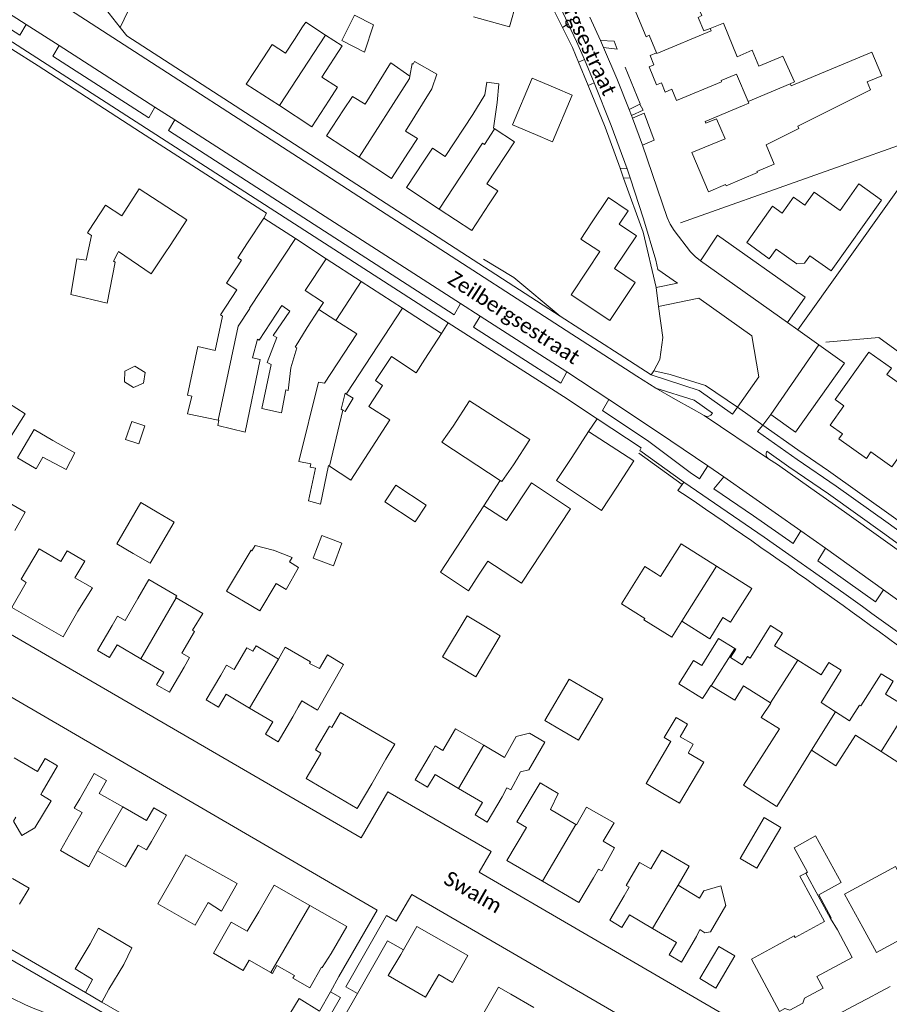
# Model space of a CAD drawing. Extents: x 177628 to 188968, y 384226 to 390673.
# Tile 207 of 256: x 184075 to 184221, y 385762 to 385927. Entities that reach past the tile are written whole.
import ezdxf

# ---------------------------------------------------------------- set-up
doc = ezdxf.new("R2010")
doc.units = 0
for name, color, linetype, lineweight in [('B01_D', 14, 'Continuous', 9), ('B01_F', 14, 'Continuous', 9), ('B01_T', 14, 'Continuous', 9), ('B02_F', 14, 'Continuous', 9), ('B02_T', 14, 'Continuous', 9), ('B07_D', 14, 'Continuous', 9), ('B07_F', 14, 'Continuous', 9), ('B11_F', 14, 'Continuous', 9), ('B11_S', 14, 'Continuous', 9), ('B14_F', 14, 'Continuous', 9), ('T01_T', 253, 'Continuous', 9), ('T03_F', 253, 'Continuous', 9), ('T03_T', 253, 'Continuous', 9), ('T04_F', 253, 'HAAG', 9), ('T04_T', 253, 'HAAG', 9), ('T05_F', 253, 'Continuous', 9), ('T05_T', 253, 'Continuous', 9), ('T22_F', 253, 'Continuous', 9), ('V00_F', 8, 'Continuous', 9), ('V00_T', 8, 'Continuous', 9), ('Z06', 7, 'Continuous', 9)]:
    doc.layers.add(name, color=color, linetype=linetype, lineweight=lineweight)
doc.styles.add('Legend', font='calibri.ttf')
doc.linetypes.add('HAAG', pattern='A,4,-1,[5,TOPOCAD.SHX,S=0.35,R=0,X=-0.35,Y=-0.35],-1', length=6)

msp = doc.modelspace()

# ---------------------------------------------------------------- linework, layer by layer
at = {"layer": 'B01_D', "linetype": 'Continuous'}
msp.add_lwpolyline([(184100.368, 385889.22), (184103.17, 385893.554), (184095.196, 385898.709), (184092.297, 385894.224), (184089.525, 385896.016), (184086.811, 385891.817)], dxfattribs=at)
at = {"layer": 'B01_F', "linetype": 'Continuous'}
for points in [[(184204.304, 385916.336), (184205.046, 385916.658)], [(184129.699, 385879.049), (184128.162, 385876.677)], [(184143.069, 385870.153), (184141.613, 385867.906), (184137.498, 385870.597), (184134.824, 385866.587), (184135.982, 385865.786), (184133.717, 385862.25), (184137.205, 385859.984)], [(184076.086, 385844.534), (184074.331, 385841.433)], [(184078.449, 385838.397), (184075.408, 385833.276), (184076.262, 385832.763)], [(184176.048, 385829.142), (184179.979, 385835.41), (184181.932, 385834.176)], [(184094.992, 385830.038), (184096.839, 385833.217)], [(184105.865, 385827.559), (184104.137, 385824.724)], [(184129.462, 385819.003), (184125.084, 385811.316), (184122.449, 385812.914), (184121.83, 385811.86)], [(184163.17, 385805.973), (184160.53, 385801.342), (184159.13, 385801.023), (184157.476, 385797.956)], [(184077.734, 385791.598), (184080.466, 385796.167), (184078.688, 385797.192)], [(184083.495, 385790.515), (184082.002, 385787.809)], [(184174.875, 385788.281), (184172.731, 385784.394), (184172.196, 385784.702), (184171.327, 385783.242)], [(184193.539, 385778.619), (184190.974, 385774.171), (184189.986, 385774.007), (184189.193, 385774.555)], [(184161.363, 385761.47), (184157.501, 385763.73)]]:
    msp.add_lwpolyline(points, dxfattribs=at)
at = {"layer": 'B01_T', "linetype": 'Continuous'}
for points in [[(184182.252, 385932.264), (184177.631, 385930.355), (184180.163, 385924.227), (184180.694, 385924.505), (184181.934, 385921.522)], [(184121.218, 385923.787), (184122.594, 385925.912)], [(184115.905, 385920.52), (184117.472, 385922.915), (184119.728, 385921.445)], [(184181.934, 385921.522), (184180.826, 385921.062), (184181.471, 385919.511)], [(184204.304, 385916.336), (184204.457, 385915.97), (184218.009, 385921.64), (184219.676, 385917.656), (184217.241, 385916.667), (184217.784, 385915.311), (184205.582, 385909.222), (184205.776, 385908.831), (184200.273, 385906.101), (184201.647, 385902.842), (184198.749, 385901.647), (184198.834, 385901.444), (184193.581, 385899.239), (184193.491, 385899.439), (184190.6, 385898.234), (184187.854, 385904.801), (184193.39, 385907.116), (184191.985, 385910.474), (184190.168, 385909.714), (184190.044, 385910.009), (184196.327, 385912.636)], [(184115.905, 385920.52), (184113.149, 385916.286), (184118.696, 385912.676)], [(184129.465, 385911.957), (184130.942, 385914.21), (184133.059, 385912.902), (184137.311, 385919.781)], [(184182.718, 385916.509), (184181.905, 385916.172), (184180.658, 385919.173), (184181.471, 385919.511)], [(184125.823, 385917.474), (184128.456, 385915.76), (184127.042, 385913.58)], [(184182.718, 385916.509), (184183.366, 385914.949), (184184.461, 385915.422), (184185.245, 385913.554), (184192.818, 385916.671), (184192.74, 385916.877), (184195.335, 385917.954), (184197.253, 385913.355)], [(184140.366, 385904.875), (184141.847, 385907.139), (184139.841, 385908.379), (184144.241, 385915.497)], [(184118.696, 385912.676), (184124.146, 385909.129), (184127.042, 385913.58)], [(184197.253, 385913.355), (184197.371, 385913.072), (184196.327, 385912.636)], [(184132.046, 385904.045), (184126.615, 385907.587), (184129.465, 385911.957)], [(184142.925, 385903.362), (184144.382, 385905.564), (184146.513, 385904.165), (184151.12, 385911.185)], [(184153.878, 385896.211), (184155.306, 385898.371), (184153.479, 385899.57), (184158.097, 385906.606), (184154.674, 385908.853)], [(184154.674, 385908.853), (184154.604, 385908.899)], [(184140.366, 385904.875), (184137.503, 385900.485), (184132.046, 385904.045)], [(184145.464, 385895.341), (184140.009, 385898.933), (184142.925, 385903.362)], [(184197.028, 385889.725), (184201.353, 385895.814), (184202.985, 385894.655), (184204.898, 385897.349), (184206.792, 385896.004), (184208.323, 385898.159), (184212.665, 385895.074), (184215.842, 385899.548), (184219.646, 385896.846)], [(184171.008, 385893.012), (184173.844, 385897.28), (184177.175, 385895.067), (184175.659, 385892.786), (184178.551, 385890.864), (184174.887, 385885.35), (184178.35, 385883.048), (184174.096, 385876.647), (184167.588, 385880.971), (184170.336, 385885.107)], [(184211.182, 385884.957), (184219.646, 385896.846)], [(184153.878, 385896.211), (184150.934, 385891.739), (184145.464, 385895.341)], [(184116.105, 385893.836), (184113.375, 385889.667)], [(184121.376, 385890.384), (184116.105, 385893.836)], [(184086.811, 385891.817), (184086.514, 385891.369), (184087.213, 385890.906)], [(184171.008, 385893.012), (184169.213, 385890.31), (184172.391, 385888.201), (184170.336, 385885.107)], [(184126.536, 385887.004), (184121.376, 385890.384)], [(184099.574, 385888.022), (184100.368, 385889.22)], [(184112.367, 385886.752), (184111.752, 385887.158), (184113.375, 385889.667)], [(184197.028, 385889.725), (184200.8, 385887.019)], [(184200.8, 385887.019), (184201.943, 385888.624), (184205.402, 385886.142), (184206.74, 385886.241), (184207.615, 385887.499), (184211.182, 385884.957)], [(184091.594, 385888.003), (184091.749, 385888.236)], [(184125.337, 385878.528), (184126.086, 385879.672), (184123.041, 385881.667), (184126.536, 385887.004)], [(184109.154, 385877.408), (184108.819, 385877.629), (184111.573, 385881.8)], [(184132.399, 385883.214), (184129.699, 385879.049)], [(184139.319, 385878.728), (184132.399, 385883.214)], [(184119.119, 385879.152), (184115.292, 385873.355), (184115.022, 385873.533)], [(184123.346, 385875.489), (184125.337, 385878.528)], [(184139.319, 385878.728), (184145.873, 385874.479)], [(184118.248, 385873.824), (184117.661, 385874.129), (184120.468, 385878.227)], [(184123.346, 385875.489), (184121.35, 385872.213)], [(184145.873, 385874.479), (184143.069, 385870.153)], [(184104.014, 385863.962), (184103.271, 385864.123), (184105.034, 385872.275), (184107.958, 385871.643)], [(184211.858, 385863.39), (184217.517, 385871.348)], [(184217.086, 385853.541), (184217.854, 385854.624), (184221.379, 385852.123), (184228.396, 385862.014), (184220.54, 385867.588), (184221.303, 385868.662), (184217.517, 385871.348)], [(184147.806, 385858.917), (184150.542, 385863.195), (184160.652, 385856.728), (184157.926, 385852.465)], [(184211.858, 385863.39), (184213.319, 385862.346), (184211.029, 385859.14), (184213.099, 385857.683), (184212.48, 385856.803)], [(184147.806, 385858.917), (184145.908, 385856.274), (184155.728, 385849.829)], [(184170.535, 385858.024), (184167.723, 385853.679)], [(184175.25, 385848.732), (184178.096, 385853.129), (184170.535, 385858.024)], [(184212.48, 385856.803), (184217.086, 385853.541)], [(184175.25, 385848.732), (184172.696, 385844.822), (184165.141, 385849.831), (184167.723, 385853.679)], [(184155.728, 385849.829), (184155.985, 385849.661), (184157.926, 385852.465)], [(184191.974, 385835.469), (184186.028, 385839.222), (184182.592, 385833.761), (184181.932, 385834.176)], [(184195.162, 385827.422), (184197.905, 385831.725), (184191.974, 385835.469)], [(184084.907, 385827.926), (184082.481, 385823.645), (184073.863, 385828.529), (184076.262, 385832.763)], [(184084.907, 385827.926), (184087.356, 385831.823), (184084.435, 385833.524)], [(184094.992, 385830.038), (184092.854, 385826.359), (184091.55, 385827.117), (184090.652, 385825.538)], [(184190.55, 385823.48), (184190.85, 385823.291), (184193.046, 385826.85), (184194.323, 385826.062), (184195.162, 385827.422)], [(184090.652, 385825.538), (184088.19, 385821.349), (184090.233, 385820.149), (184091.497, 385822.302), (184095.469, 385819.968)], [(184102.724, 385818.529), (184103.615, 385820.15), (184102.332, 385820.896), (184104.45, 385824.542), (184104.137, 385824.724)], [(184205.576, 385819.721), (184201.708, 385822.109), (184203.041, 385824.268), (184201.008, 385825.523), (184198.282, 385821.106)], [(184114.24, 385821.201), (184113.259, 385821.774), (184111.134, 385818.134), (184109.843, 385818.888), (184108.876, 385817.187)], [(184195.028, 385821.667), (184195.184, 385821.571), (184194.317, 385820.167), (184196.291, 385818.948), (184197.158, 385820.352), (184197.63, 385820.051)], [(184198.282, 385821.106), (184197.63, 385820.051)], [(184095.469, 385819.968), (184099.348, 385817.689), (184098.117, 385815.592), (184100.259, 385814.333), (184102.724, 385818.529)], [(184211.926, 385811.051), (184209.483, 385812.606), (184212.856, 385818.068), (184210.792, 385819.343), (184209.522, 385817.285), (184205.576, 385819.721)], [(184224.108, 385811.689), (184220.276, 385814.039), (184221.602, 385816.201), (184219.58, 385817.441), (184216.17, 385812.037), (184215.942, 385812.181), (184214.282, 385809.551), (184211.926, 385811.051)], [(184108.876, 385817.187), (184106.425, 385813.079), (184108.475, 385811.856), (184109.767, 385814.023), (184113.709, 385811.671)], [(184196.676, 385815.313), (184196.514, 385815.417)], [(184196.676, 385815.313), (184201.013, 385812.544)], [(184201.013, 385812.544), (184201.056, 385812.517)], [(184113.709, 385811.671), (184117.579, 385809.363), (184116.353, 385807.308), (184118.483, 385806.037), (184120.963, 385810.195)], [(184120.963, 385810.195), (184121.83, 385811.86)], [(184125.57, 385803.943), (184125.673, 385804.153), (184124.75, 385804.693), (184127.082, 385808.672), (184127.497, 385808.429)], [(184143.976, 385803.881), (184144.8, 385805.367), (184146.108, 385804.602), (184148.233, 385808.235), (184152.96, 385805.47)], [(184219.544, 385804.41), (184215.266, 385807.142), (184211.972, 385801.982), (184207.864, 385804.605)], [(184152.96, 385805.47), (184156.445, 385803.431)], [(184227.93, 385804.387), (184230.391, 385802.829), (184226.373, 385796.484), (184222.312, 385799.077), (184223.929, 385801.61), (184219.544, 385804.41)], [(184078.923, 385797.605), (184081.492, 385802.03), (184079.419, 385803.233), (184078.168, 385801.078), (184074.237, 385803.36)], [(184134.173, 385798.995), (184131.74, 385794.863), (184123.188, 385799.899), (184125.57, 385803.943)], [(184136.556, 385803.119), (184134.173, 385798.995)], [(184148.733, 385798.233), (184144.805, 385800.563), (184143.545, 385798.439), (184141.476, 385799.667), (184143.976, 385803.881)], [(184092.462, 385795.113), (184088.506, 385797.378), (184089.74, 385799.533), (184087.676, 385800.714), (184085.239, 385796.456)], [(184160.099, 385791.677), (184158.518, 385792.618), (184162.406, 385799.149), (184165.436, 385797.345)], [(184078.923, 385797.605), (184078.688, 385797.192)], [(184156.05, 385796.796), (184153.551, 385792.584), (184151.505, 385793.798), (184152.73, 385795.862), (184148.733, 385798.233)], [(184156.05, 385796.796), (184156.825, 385798.307)], [(184157.476, 385797.956), (184156.825, 385798.307)], [(184083.495, 385790.515), (184085.623, 385794.181), (184084.322, 385794.936), (184085.239, 385796.456)], [(184097.244, 385789.324), (184099.777, 385793.748), (184097.643, 385794.969), (184096.427, 385792.844), (184092.462, 385795.113)], [(184162.788, 385782.667), (184156.81, 385786.152), (184160.099, 385791.677)], [(184097.244, 385789.324), (184096.428, 385787.899)], [(184088.207, 385787.78), (184092.901, 385785.054), (184095.026, 385788.714), (184096.428, 385787.899)], [(184100.471, 385782.541), (184103.02, 385787.094), (184111.595, 385782.293), (184108.994, 385777.648)], [(184177.314, 385781.644), (184176.797, 385781.948), (184179.076, 385785.828), (184180.968, 385784.716)], [(184224.956, 385779.706), (184221.98, 385785.119), (184213.42, 385780.467), (184216.489, 385774.922)], [(184171.327, 385783.242), (184168.873, 385779.12), (184162.788, 385782.667)], [(184108.994, 385777.648), (184106.739, 385779.074), (184104.576, 385775.302), (184098.317, 385778.891), (184100.471, 385782.541)], [(184123.828, 385778.604), (184117.85, 385782.021), (184115.271, 385777.509)], [(184176.488, 385780.238), (184177.314, 385781.644)], [(184185.534, 385782), (184189.139, 385779.827)], [(184181.254, 385774.766), (184177.373, 385777.047), (184176.123, 385774.921), (184174.072, 385776.126), (184176.488, 385780.238)], [(184224.956, 385779.706), (184227.33, 385775.38), (184218.804, 385770.702), (184216.489, 385774.922)], [(184127.394, 385770.551), (184129.986, 385775.085), (184123.828, 385778.604)], [(184113.625, 385769.43), (184112.632, 385767.707), (184107.63, 385770.589), (184110.629, 385775.795), (184113.276, 385774.27), (184115.271, 385777.509)], [(184212.231, 385774.511), (184211.075, 385776.441)], [(184147.719, 385765.662), (184150.301, 385770.206), (184141.729, 385775.079), (184139.045, 385770.356)], [(184188.614, 385773.386), (184186.105, 385769.117), (184184.026, 385770.338), (184185.248, 385772.419), (184181.254, 385774.766)], [(184188.614, 385773.386), (184189.193, 385774.555)], [(184210.076, 385775.903), (184205.128, 385773.24), (184204.998, 385773.483), (184202.148, 385771.923)], [(184212.231, 385774.511), (184214.716, 385769.857), (184208.777, 385766.685), (184209.821, 385764.73), (184206.688, 385763.057)], [(184203.434, 385761.319), (184202.52, 385760.831), (184197.828, 385769.616), (184202.148, 385771.923)], [(184121.233, 385766.873), (184120.969, 385766.415), (184123.781, 385764.795), (184125.779, 385768.263), (184125.867, 385768.212), (184127.394, 385770.551)], [(184139.045, 385770.356), (184136.956, 385766.879), (184143.213, 385763.238), (184145.407, 385767.008), (184147.719, 385765.662)], [(184152.742, 385760.202), (184155.436, 385764.911), (184157.501, 385763.73)], [(184203.434, 385761.319), (184204.267, 385761.062), (184206.432, 385762.216), (184206.688, 385763.057)]]:
    msp.add_lwpolyline(points, dxfattribs=at)
at = {"layer": 'B02_F', "linetype": 'Continuous'}
for points in [[(184159.294, 385832.629), (184167.505, 385845.081), (184160.954, 385849.45)], [(184208.585, 385790.245), (184212.867, 385782.448), (184209.125, 385780.398), (184211.208, 385776.528), (184211.075, 385776.441)], [(184086.195, 385763.99), (184087.397, 385766.203)], [(184090.107, 385764.57), (184088.949, 385762.392)], [(184088.949, 385762.392), (184086.195, 385763.99)]]:
    msp.add_lwpolyline(points, dxfattribs=at)
at = {"layer": 'B02_T', "linetype": 'Continuous'}
for points in [[(184157.461, 385930.283), (184158.433, 385930.007), (184157.256, 385925.871), (184151.237, 385927.582)], [(184161.652, 385907.811), (184157.761, 385909.443), (184161.043, 385917.266), (184164.934, 385915.634)], [(184077.91, 385851.796), (184074.795, 385853.641), (184077.619, 385858.408), (184080.734, 385856.563)], [(184079.073, 385853.76), (184077.91, 385851.796)], [(184160.954, 385849.45), (184156.758, 385843.158)], [(184095.458, 385846.144), (184091.426, 385839.237), (184094.2, 385837.617)], [(184095.458, 385846.144), (184098.238, 385844.521)], [(184147.501, 385837.212), (184152.994, 385845.617)], [(184152.994, 385845.617), (184156.758, 385843.158)], [(184098.238, 385844.521), (184101.07, 385842.868), (184097.038, 385835.961)], [(184097.038, 385835.961), (184094.2, 385837.617)], [(184112.685, 385829.605), (184109.845, 385831.304), (184113.941, 385838.152), (184114.076, 385838.071)], [(184152.199, 385834.142), (184153.63, 385836.332)], [(184118.17, 385832.577), (184115.416, 385827.972), (184112.685, 385829.605)], [(184152.979, 385825.453), (184150.158, 385827.152), (184146.028, 385820.293), (184148.954, 385818.531)], [(184155.731, 385823.796), (184152.979, 385825.453)], [(184148.954, 385818.531), (184151.601, 385816.937), (184155.731, 385823.796)], [(184188.118, 385819.67), (184189.518, 385818.806), (184192.317, 385823.341), (184195.028, 385821.667)], [(184188.118, 385819.67), (184186.306, 385816.832)], [(184170.12, 385814.879), (184167.273, 385816.553), (184163.188, 385809.608), (184166.04, 385807.931)], [(184172.916, 385813.235), (184170.12, 385814.879)], [(184190.266, 385814.301), (184191.012, 385815.468)], [(184166.04, 385807.931), (184168.831, 385806.289), (184172.916, 385813.235)], [(184184.224, 385805.929), (184180.182, 385799.032), (184182.979, 385797.393)], [(184182.979, 385797.393), (184185.786, 385795.748), (184189.828, 385802.645), (184187.249, 385804.156)], [(184202.756, 385791.685), (184199.928, 385793.34), (184195.92, 385786.492), (184198.749, 385784.837), (184202.756, 385791.685)], [(184073.967, 385783.119), (184076.75, 385781.507), (184075.161, 385778.827)], [(184087.004, 385772.15), (184088.387, 385774.768), (184091.201, 385773.139)], [(184091.201, 385773.139), (184093.991, 385771.523), (184092.614, 385768.729)], [(184087.227, 385766.305), (184084.48, 385767.962), (184087.004, 385772.15)], [(184092.614, 385768.729), (184090.107, 385764.57)], [(184087.397, 385766.203), (184087.227, 385766.305)], [(184120.432, 385760.435), (184121.991, 385762.985), (184125.447, 385760.872)]]:
    msp.add_lwpolyline(points, dxfattribs=at)
at = {"layer": 'B07_D', "linetype": 'Continuous'}
for points in [[(184181.934, 385921.522), (184181.979, 385921.413), (184191.049, 385925.214)], [(184118.696, 385912.676), (184126.418, 385924.503)], [(184132.046, 385904.045), (184140.53, 385917.241), (184140.588, 385917.596)], [(184197.253, 385913.355), (184204.304, 385916.336)], [(184145.464, 385895.341), (184152.742, 385906.37), (184153.051, 385906.167), (184154.709, 385908.685), (184154.674, 385908.853)], [(184108.429, 385859.97), (184111.796, 385875.713), (184113.746, 385878.67), (184113.679, 385878.714), (184121.376, 385890.384)], [(184129.957, 385864.328), (184129.987, 385864.456), (184139.319, 385878.728)], [(184127.089, 385852.226), (184129.319, 385861.636)], [(184186.154, 385826.254), (184191.974, 385835.469)], [(184095.469, 385819.968), (184101.4, 385830.145)], [(184191.095, 385815.417), (184195.028, 385821.667)], [(184113.709, 385811.671), (184118.538, 385819.876)], [(184201.013, 385812.544), (184205.576, 385819.721)], [(184207.864, 385804.605), (184211.926, 385811.051)], [(184219.544, 385804.41), (184224.108, 385811.689)], [(184148.733, 385798.233), (184152.96, 385805.47)], [(184092.462, 385795.113), (184088.207, 385787.78)], [(184162.788, 385782.667), (184168.365, 385792.179)], [(184206.933, 385784.03), (184211.075, 385776.441)], [(184181.254, 385774.766), (184185.516, 385782.011), (184185.534, 385782)], [(184117.273, 385767.372), (184123.828, 385778.604)]]:
    msp.add_lwpolyline(points, dxfattribs=at)
at = {"layer": 'B07_F', "linetype": 'Continuous'}
msp.add_lwpolyline([(184191.049, 385925.214), (184190.896, 385925.599)], dxfattribs=at)
at = {"layer": 'B11_F', "linetype": 'Continuous'}
for points in [[(184190.896, 385925.599), (184189.85, 385925.23), (184188.878, 385927.444), (184189.482, 385927.772), (184186.55, 385934.031)], [(184190.896, 385925.599), (184193.129, 385926.486), (184195.426, 385920.874)], [(184205.046, 385916.658), (184203.061, 385920.941), (184199.072, 385919.28), (184197.946, 385921.95), (184195.426, 385920.874)], [(184129.319, 385861.636), (184129.069, 385861.771), (184129.745, 385864.453)], [(184129.957, 385864.328), (184131.088, 385863.656), (184129.725, 385861.415), (184129.319, 385861.636)], [(184129.745, 385864.453), (184129.957, 385864.328)], [(184180.968, 385784.716), (184182.775, 385787.849), (184187.377, 385785.194), (184185.534, 385782)]]:
    msp.add_lwpolyline(points, dxfattribs=at)
at = {"layer": 'B11_S', "linetype": 'Continuous'}
for points in [[(184122.594, 385925.912), (184123.109, 385926.677), (184126.418, 385924.503)], [(184121.218, 385923.787), (184119.728, 385921.445)], [(184126.418, 385924.503), (184129.204, 385922.673), (184125.823, 385917.474)], [(184137.311, 385919.781), (184137.36, 385919.851)], [(184137.36, 385919.851), (184140.588, 385917.596)], [(184140.588, 385917.596), (184140.937, 385919.751)], [(184140.937, 385919.751), (184141.11, 385919.646), (184141.323, 385920.085), (184145.063, 385917.93), (184144.241, 385915.497)], [(184151.12, 385911.185), (184153.127, 385914.491), (184153.448, 385916.63), (184155.478, 385916.355), (184155.222, 385913.221), (184154.604, 385908.899)], [(184087.213, 385890.906), (184086.337, 385886.762), (184084.735, 385887.008), (184083.736, 385881.011), (184089.836, 385879.55), (184091.173, 385886.461), (184090.893, 385886.601), (184091.594, 385888.003)], [(184091.749, 385888.236), (184097.227, 385884.481), (184099.574, 385888.022)], [(184112.367, 385886.752), (184109.849, 385882.938), (184111.573, 385881.8)], [(184119.119, 385879.152), (184120.468, 385878.227)], [(184109.154, 385877.408), (184107.958, 385871.643)], [(184127.089, 385852.226), (184126.932, 385852.328), (184125.601, 385845.862), (184123.585, 385846.412), (184124.752, 385851.904), (184123.885, 385852.089), (184123.989, 385852.609), (184121.964, 385853.034), (184125.246, 385866.321), (184126.235, 385866.165), (184131.681, 385874.402), (184128.162, 385876.677)], [(184108.429, 385859.97), (184108.549, 385859.945), (184108.396, 385859.057), (184112.967, 385857.924), (184115.474, 385870.148), (184114.183, 385870.411), (184115.022, 385873.533)], [(184118.248, 385873.824), (184116.652, 385869.609), (184117.316, 385869.287), (184115.732, 385861.896), (184119.042, 385861.184), (184119.786, 385865.032), (184120.166, 385864.929), (184120.593, 385868.737), (184121.601, 385872.055), (184121.35, 385872.213)], [(184104.014, 385863.962), (184103.303, 385861.032), (184108.429, 385859.97)], [(184130.656, 385849.905), (184137.205, 385859.984)], [(184130.656, 385849.905), (184127.089, 385852.226)], [(184071.086, 385847.454), (184076.086, 385844.534)], [(184078.449, 385838.397), (184082.08, 385836.247), (184083.124, 385838.064), (184086.063, 385836.319), (184084.435, 385833.524)], [(184101.4, 385830.145), (184101.288, 385830.21), (184101.488, 385830.524), (184096.839, 385833.217)], [(184105.865, 385827.559), (184101.4, 385830.145)], [(184186.154, 385826.254), (184184.456, 385823.6), (184179.811, 385826.465), (184179.964, 385826.711), (184176.048, 385829.142)], [(184190.55, 385823.48), (184186.154, 385826.254)], [(184118.538, 385819.876), (184114.783, 385822.129), (184114.24, 385821.201)], [(184118.538, 385819.876), (184119.695, 385821.872), (184123.886, 385819.441), (184123.746, 385819.161), (184125.421, 385818.296), (184126.748, 385820.635), (184129.462, 385819.003)], [(184196.514, 385815.417), (184195.027, 385813.008), (184191.095, 385815.417)], [(184201.056, 385812.517), (184199.442, 385810.109), (184202.549, 385808.212), (184196.487, 385798.738), (184201.981, 385795.271)], [(184127.497, 385808.429), (184128.966, 385810.936), (184138.025, 385805.626), (184136.556, 385803.119)], [(184156.445, 385803.431), (184158.407, 385806.916), (184160.602, 385807.489), (184163.17, 385805.973)], [(184201.981, 385795.271), (184202.072, 385795.213), (184207.864, 385804.605)], [(184165.436, 385797.345), (184164.149, 385794.688), (184168.365, 385792.179)], [(184168.365, 385792.179), (184168.477, 385792.112), (184170.185, 385795.083), (184174.791, 385792.431), (184172.945, 385789.381), (184174.875, 385788.281)], [(184077.734, 385791.598), (184075.523, 385790.352), (184074.16, 385792.738), (184074.527, 385793.411)], [(184082.002, 385787.809), (184086.645, 385785.13)], [(184086.645, 385785.13), (184086.763, 385785.062), (184088.207, 385787.78)], [(184210.076, 385775.903), (184205.942, 385783.516), (184206.933, 385784.03)], [(184193.539, 385778.619), (184192.681, 385781.873), (184189.852, 385781.078), (184189.139, 385779.827)], [(184113.625, 385769.43), (184117.273, 385767.372)], [(184117.273, 385767.372), (184117.54, 385767.221), (184118.265, 385768.563), (184121.233, 385766.873)]]:
    msp.add_lwpolyline(points, dxfattribs=at)
at = {"layer": 'B14_F', "linetype": 'Continuous'}
for points in [[(184129.144, 385923.608), (184131.263, 385927.814), (184134.468, 385926.199), (184132.955, 385921.655), (184129.144, 385923.608)], [(184161.652, 385907.811), (184164.484, 385906.623), (184167.766, 385914.446), (184164.934, 385915.634)], [(184094.252, 385865.416), (184092.737, 385866.352), (184092.817, 385868.14), (184094.482, 385869.011), (184096.191, 385867.945), (184095.9, 385866.177), (184094.252, 385865.416)], [(184073.771, 385857.363), (184076.111, 385861.01), (184073.319, 385862.812)], [(184095.133, 385855.988), (184092.924, 385856.733), (184093.943, 385859.754), (184096.152, 385859.009), (184095.133, 385855.988)], [(184080.734, 385856.563), (184084.412, 385854.502), (184082.957, 385851.695), (184079.073, 385853.76)], [(184141.461, 385842.899), (184143.309, 385845.686), (184138.223, 385849.059), (184136.375, 385846.272), (184141.461, 385842.899)], [(184124.382, 385836.796), (184127.749, 385835.531), (184129.178, 385839.335), (184125.811, 385840.6), (184124.382, 385836.796)], [(184114.076, 385838.071), (184114.65, 385838.959), (184117.636, 385838.183), (184117.712, 385838.153)], [(184117.712, 385838.153), (184120.851, 385836.936), (184120.409, 385836.203), (184121.909, 385835.258), (184119.817, 385831.56), (184118.17, 385832.577)], [(184152.199, 385834.142), (184150.385, 385831.365), (184145.707, 385834.467), (184147.501, 385837.212)], [(184154.762, 385835.592), (184153.63, 385836.332)], [(184159.294, 385832.629), (184154.762, 385835.592)], [(184186.306, 385816.832), (184185.667, 385815.759), (184189.603, 385813.317), (184190.266, 385814.301)], [(184191.095, 385815.417), (184191.012, 385815.468)], [(184185.874, 385806.848), (184187.094, 385808.991), (184185.23, 385810.106), (184183.197, 385806.778), (184184.304, 385806.088)], [(184184.304, 385806.088), (184184.224, 385805.929)], [(184187.292, 385804.235), (184188.044, 385805.621), (184185.874, 385806.848)], [(184187.249, 385804.156), (184187.292, 385804.235)], [(184206.933, 385784.03), (184207.191, 385784.164), (184204.985, 385788.281), (184208.585, 385790.245)], [(184191.837, 385764.759), (184195.027, 385770.153), (184192.361, 385771.729), (184189.17, 385766.335), (184191.837, 385764.759)]]:
    msp.add_lwpolyline(points, dxfattribs=at)
at = {"layer": 'T01_T', "linetype": 'Continuous'}
msp.add_lwpolyline([(184152.994, 385845.617), (184155.728, 385849.829)], dxfattribs=at)
at = {"layer": 'T03_F', "linetype": 'Continuous'}
for points in [[(184164.6, 385928.89), (184166.146, 385925.794)], [(184166.146, 385925.794), (184167.842, 385922.399), (184168.834, 385919.988)], [(184168.834, 385919.988), (184170.448, 385916.066)], [(184170.448, 385916.066), (184173.329, 385909.065), (184175.792, 385902.205)], [(184229.394, 385908.449), (184185.948, 385893.009)], [(184205.592, 385875.073), (184229.394, 385908.449)], [(184175.792, 385902.205), (184176.398, 385900.516)], [(184176.398, 385900.516), (184179.652, 385891.453), (184181.837, 385882.18)], [(184165.773, 385877.407), (184157.981, 385883.84), (184152.931, 385886.965)], [(184181.837, 385882.18), (184182.27, 385879.03)], [(184182.27, 385879.03), (184182.957, 385873.82), (184182.444, 385870.12), (184181.481, 385868.227)]]:
    msp.add_lwpolyline(points, dxfattribs=at)
at = {"layer": 'T03_T', "linetype": 'Continuous'}
for points in [[(184165.773, 385877.407), (184172.347, 385873.146)], [(184175.661, 385870.997), (184180.992, 385867.542)], [(184181.481, 385868.227), (184180.992, 385867.542)]]:
    msp.add_lwpolyline(points, dxfattribs=at)
at = {"layer": 'T04_F', "linetype": 'HAAG'}
for points in [[(184179.162, 385912.956), (184176.646, 385919.105)], [(184219.175, 385873.784), (184210.302, 385873.01)], [(184219.175, 385873.784), (184236.121, 385861.486), (184246.082, 385870.651)]]:
    msp.add_lwpolyline(points, dxfattribs=at)
at = {"layer": 'T04_T', "linetype": 'HAAG'}
msp.add_lwpolyline([(184095.431, 385908.251), (184078.247, 385919.323)], dxfattribs=at)
at = {"layer": 'T05_F', "linetype": 'Continuous'}
for points in [[(184128.656, 385766.675), (184135.108, 385777.796)], [(184139.503, 385771.161), (184136.841, 385772.698), (184131.797, 385763.86)], [(184131.797, 385763.86), (184129.382, 385759.628)]]:
    msp.add_lwpolyline(points, dxfattribs=at)
at = {"layer": 'T05_T', "linetype": 'Continuous'}
for points in [[(184125.337, 385878.528), (184128.162, 385876.677)], [(184178.923, 385854.407), (184186.184, 385849.167)], [(184086.195, 385763.99), (184071.522, 385772.503)], [(184127.251, 385764.135), (184128.656, 385766.675)], [(184125.447, 385760.872), (184127.251, 385764.135)], [(184099.586, 385756.221), (184088.949, 385762.392)]]:
    msp.add_lwpolyline(points, dxfattribs=at)
at = {"layer": 'T22_F', "linetype": 'Continuous'}
for points in [[(184175.309, 385922.164), (184174.822, 385923.467)], [(184179.136, 385912.922), (184179.696, 385911.901)], [(184179.867, 385911.422), (184181.497, 385906.869)]]:
    msp.add_lwpolyline(points, dxfattribs=at)
at = {"layer": 'V00_F', "linetype": 'Continuous'}
for points in [[(184093.352, 385928.548), (184092.006, 385925.801)], [(184075.215, 385924.502), (184076.251, 385926.28)], [(184166.146, 385925.794), (184167.118, 385926.398)], [(184172.527, 385923.6), (184174.822, 385923.467)], [(184080.719, 385920.958), (184081.776, 385922.73)], [(184173.048, 385922.42), (184175.309, 385922.164)], [(184168.834, 385919.988), (184169.816, 385920.405)], [(184170.448, 385916.066), (184171.474, 385916.507)], [(184096.793, 385910.607), (184097.843, 385912.409)], [(184177.33, 385912.016), (184179.136, 385912.922)], [(184177.719, 385911.001), (184179.696, 385911.901)], [(184177.879, 385910.578), (184179.867, 385911.422)], [(184100.089, 385908.485), (184101.167, 385910.274)], [(184179.549, 385906.027), (184181.497, 385906.869)], [(184175.792, 385902.205), (184176.968, 385902.099)], [(184176.398, 385900.516), (184177.498, 385900.559)], [(184189.289, 385886.668), (184203.865, 385876.295)], [(184185.455, 385882.895), (184181.837, 385882.18)], [(184189.007, 385880.385), (184182.27, 385879.03)], [(184148.001, 385877.632), (184149.043, 385879.518)], [(184151.252, 385875.538), (184152.324, 385877.411)], [(184201.063, 385860.909), (184209.1, 385872.591)], [(184165.85, 385866.138), (184166.856, 385868.058)], [(184172.876, 385861.551), (184173.943, 385863.417)], [(184195.469, 385862.106), (184199.731, 385859.107)], [(184189.916, 385860.709), (184200.674, 385853.455)], [(184170.535, 385858.024), (184171.982, 385860.177)], [(184190.487, 385852.298), (184189.137, 385850.098)], [(184193.211, 385850.428), (184191.539, 385848.464)], [(184206.092, 385841.411), (184204.813, 385839.29)], [(184210.24, 385838.472), (184208.934, 385836.391)], [(184219.963, 385831.525), (184218.631, 385829.47)], [(184131.797, 385763.86), (184129.809, 385764.982), (184136.64, 385776.905)], [(184127.251, 385764.135), (184128.961, 385763.147), (184118.594, 385745.194)]]:
    msp.add_lwpolyline(points, dxfattribs=at)
at = {"layer": 'V00_T', "linetype": 'Continuous'}
for points in [[(184018.317, 385974.447), (184043.005, 385958.599), (184089.548, 385928.916), (184092.006, 385925.801)], [(184019.969, 385961.476), (184019.319, 385960.469), (184075.215, 385924.502)], [(184076.251, 385926.28), (184021.192, 385961.67)], [(184016.059, 385958.771), (184018.33, 385959.21), (184146.97, 385876.29)], [(184181.797, 385865.328), (184178.593, 385867.325), (184083.514, 385928.791)], [(184165.768, 385929.253), (184167.118, 385926.398)], [(184081.776, 385922.73), (184076.251, 385926.28)], [(184167.118, 385926.398), (184168.486, 385923.41), (184169.816, 385920.405)], [(184172.527, 385923.6), (184170.758, 385927.488)], [(184092.006, 385925.801), (184093.143, 385924.36), (184124.875, 385903.891), (184165.773, 385877.407)], [(184173.048, 385922.42), (184172.527, 385923.6)], [(184078.247, 385919.323), (184073.856, 385922.153)], [(184097.843, 385912.409), (184081.776, 385922.73)], [(184177.33, 385912.016), (184175.249, 385917.243), (184173.048, 385922.42)], [(184080.719, 385920.958), (184096.793, 385910.607)], [(184169.816, 385920.405), (184171.474, 385916.507)], [(184171.474, 385916.507), (184174.327, 385909.343), (184176.968, 385902.099)], [(184101.167, 385910.274), (184097.843, 385912.409)], [(184177.719, 385911.001), (184177.33, 385912.016)], [(184101.167, 385910.274), (184149.043, 385879.518)], [(184177.879, 385910.578), (184177.719, 385911.001)], [(184179.549, 385906.027), (184177.879, 385910.578)], [(184095.431, 385908.251), (184116.54, 385894.65), (184116.105, 385893.836)], [(184100.089, 385908.485), (184148.001, 385877.632)], [(184183.679, 385893.918), (184179.549, 385906.027)], [(184176.968, 385902.099), (184177.498, 385900.559)], [(184177.498, 385900.559), (184179.733, 385893.687), (184181.775, 385886.756)], [(184184.883, 385891.765), (184184.189, 385892.79), (184183.679, 385893.918)], [(184184.883, 385891.765), (184187.588, 385888.195), (184188.387, 385887.374), (184189.289, 385886.668)], [(184203.865, 385876.295), (184206.849, 385880.55), (184192.11, 385890.943), (184189.289, 385886.668)], [(184126.536, 385887.004), (184132.399, 385883.214)], [(184181.775, 385886.756), (184182.158, 385885.225), (184185.455, 385882.895)], [(184189.007, 385880.385), (184197.889, 385874.109), (184199.06, 385867.229), (184195.469, 385862.106)], [(184152.324, 385877.411), (184149.043, 385879.518)], [(184152.324, 385877.411), (184166.856, 385868.058)], [(184146.97, 385876.29), (184145.873, 385874.479)], [(184171.982, 385860.177), (184166.34, 385863.92), (184146.97, 385876.29)], [(184151.252, 385875.538), (184165.85, 385866.138)], [(184205.592, 385875.073), (184203.865, 385876.295)], [(184209.1, 385872.591), (184205.592, 385875.073)], [(184172.347, 385873.146), (184175.661, 385870.997)], [(184201.063, 385860.909), (184205.186, 385857.931), (184213.422, 385869.533), (184209.1, 385872.591)], [(184173.943, 385863.417), (184166.856, 385868.058)], [(184195.469, 385862.106), (184194.67, 385860.973), (184189.045, 385864.899), (184180.992, 385867.542)], [(184195.469, 385862.106), (184190.147, 385865.739), (184184.188, 385867.626), (184181.481, 385868.227)], [(184189.916, 385860.709), (184187.74, 385861.989), (184185.094, 385863.439), (184181.797, 385865.328)], [(184181.797, 385865.328), (184188.197, 385863.298), (184191.291, 385861.122)], [(184190.487, 385852.298), (184182.239, 385857.893), (184173.943, 385863.417)], [(184172.876, 385861.551), (184180.61, 385856.39), (184187.525, 385851.189), (184189.137, 385850.098)], [(184199.731, 385859.107), (184201.063, 385860.909)], [(184171.982, 385860.177), (184179.35, 385855.29), (184179.114, 385854.885), (184186.477, 385849.572)], [(184246.694, 385826.257), (184244.681, 385826.033), (184242.743, 385826.608), (184233.57, 385833.401), (184220.718, 385842.694), (184211.996, 385848.87), (184205.51, 385853.342), (184198.845, 385858.047), (184199.731, 385859.107)], [(184227.286, 385839.679), (184210.731, 385851.43), (184205.578, 385854.996), (184199.731, 385859.107)], [(184244.483, 385824.188), (184241.926, 385824.961), (184220.195, 385840.849), (184210.722, 385847.578), (184204.083, 385852.151), (184200.421, 385854.767)], [(184193.211, 385850.428), (184190.487, 385852.298)], [(184213.395, 385844.594), (184207.793, 385848.573), (184202.163, 385852.511), (184200.674, 385853.455)], [(184214.984, 385761.775), (184202.3, 385755.03), (184152.16, 385784.18), (184154.18, 385787.63), (184136.89, 385797.67), (184132.41, 385789.91), (184068.39, 385827.08), (184067.58, 385825.73), (184023.15, 385851.52)], [(184206.092, 385841.411), (184193.211, 385850.428)], [(184185.476, 385848.179), (184186.184, 385849.167)], [(184186.184, 385849.167), (184186.477, 385849.572)], [(184186.477, 385849.572), (184199.979, 385840.364), (184213.33, 385830.94)], [(184191.539, 385848.464), (184198.19, 385843.898), (184204.813, 385839.29)], [(184213.395, 385844.594), (184226.757, 385835.009), (184240.002, 385825.263)], [(184210.24, 385838.472), (184206.092, 385841.411)], [(184219.963, 385831.525), (184210.24, 385838.472)], [(184208.934, 385836.391), (184218.631, 385829.47)], [(184224.081, 385828.559), (184219.963, 385831.525)], [(184069.87, 385815.73), (184135.108, 385777.796)], [(184109.083, 385745.358), (184110.62, 385748.17), (184050.608, 385782.864)], [(184136.64, 385776.905), (184138.3, 385775.94), (184140.9, 385780.43), (184187.809, 385753.196)], [(184218.673, 385763.736), (184221.055, 385765.003)], [(184214.984, 385761.775), (184218.056, 385763.409)], [(184218.056, 385763.409), (184218.673, 385763.736)]]:
    msp.add_lwpolyline(points, dxfattribs=at)
for centre, radius, start, end in [((184190.397, 385861.604), 1.016, 241.75521, 331.6815), ((184201.225, 385854.242), 0.961, 146.85132, 234.97804), ((183584.786, 384956.837), 1074.858, 52.820849, 56.023296), ((183412.466, 384716.402), 1372.435, 51.732828, 54.300421), ((184105.947, 385828.575), 72.972, 239.93722, 250.54276)]:
    msp.add_arc(centre, radius, start, end, dxfattribs=at)

# ---------------------------------------------------------------- texts
at = {"layer": 'Z06', "linetype": 'Continuous', "style": 'Legend'}
for s, rotation, p in [('Zeilbergsestraat', 295.02728, (184162.338, 385937.133)), ('Zeilbergsestraat', 326.99294, (184146.708, 385883.029)), ('Swalm', 330.12718, (184146.028, 385782.375))]:
    msp.add_text(s, height=2.5, rotation=rotation, dxfattribs=at).set_placement(p)

doc.saveas('drawing.dxf')
